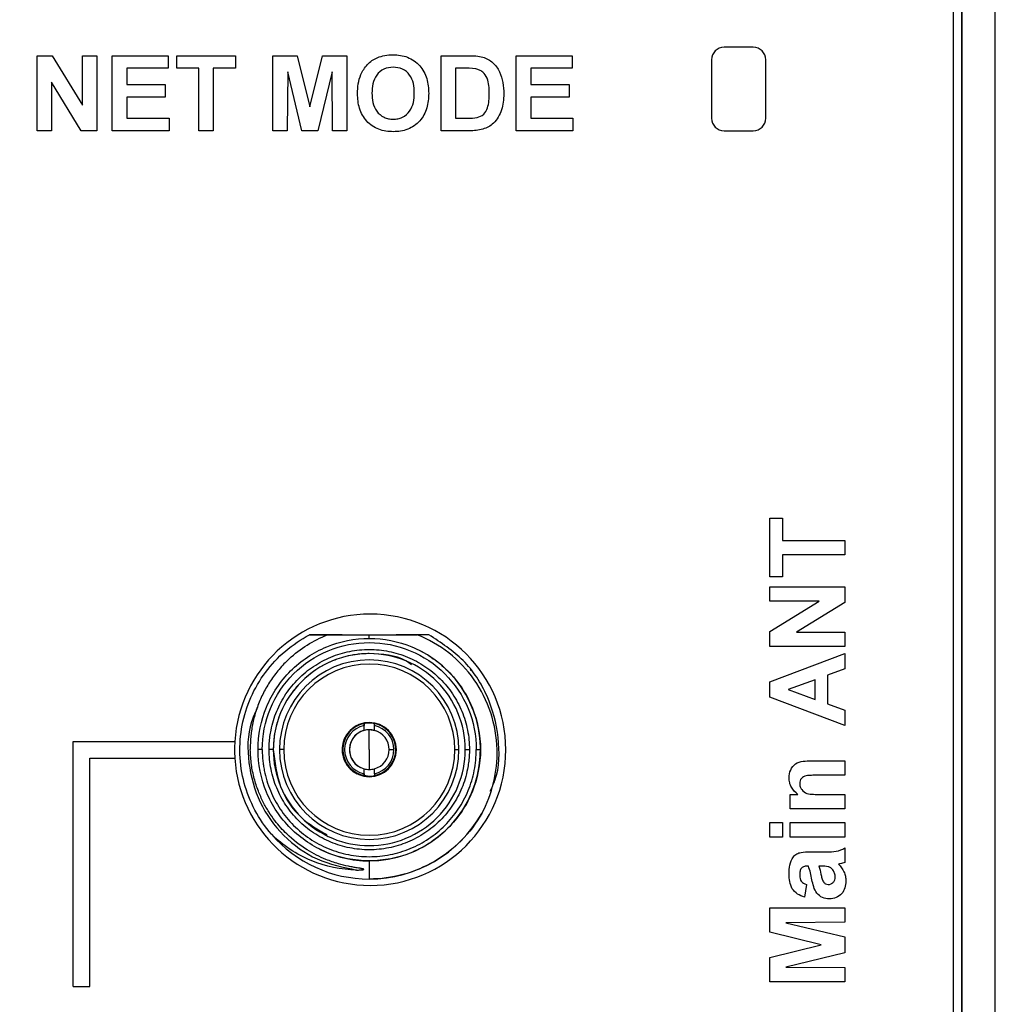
# Model space of a CAD drawing. Header units: millimetres. Extents: x 0 to 420, y 0 to 297.
# Tile 26 of 87: x 153 to 165, y 160 to 172. Entities that reach past the tile are written whole.
import ezdxf

# ---------------------------------------------------------------- set-up
doc = ezdxf.new("R2010")
doc.units = ezdxf.units.MM
doc.linetypes.add('SLD-Solido', pattern=[0])
doc.layers.add('BLOCCO', color=7, linetype='SLD-Solido')
doc.styles.add('SLDTEXTSTYLE12', font='GOTHIC.TTF', dxfattribs={"width": 0.913})
doc.dimstyles.new('SLDDIMSTYLE0', dxfattribs={"dimtxt": 3.5, "dimasz": 3, "dimexe": 0, "dimexo": 0.0625, "dimgap": 0.875, "dimtad": 1, "dimdec": 0, "dimlfac": 2, "dimrnd": 1e-09, "dimzin": 12, "dimdsep": 46, "dimtxsty": 'SLDTEXTSTYLE12', "dimsah": 1, "dimcen": 0.09, "dimadec": 0, "dimazin": 3, "dimtfac": 1, "dimtdec": 0, "dimtofl": 0, "dimtmove": 0, "dimatfit": 3, "dimfxl": 0, "dimfrac": 2, "dimtolj": 1, "dimtzin": 12, "dimarcsym": 0})
doc.dimstyles.new('SLDDIMSTYLE1', dxfattribs={"dimtxt": 3.5, "dimasz": 3, "dimexe": 0, "dimexo": 0.0625, "dimgap": 0.875, "dimtad": 1, "dimdec": 1, "dimlfac": 2, "dimrnd": 1e-09, "dimzin": 12, "dimdsep": 46, "dimtxsty": 'SLDTEXTSTYLE12', "dimsah": 1, "dimcen": 0.09, "dimadec": 0, "dimazin": 3, "dimtfac": 1, "dimtofl": 0, "dimtmove": 0, "dimatfit": 3, "dimfxl": 0, "dimfrac": 2, "dimtolj": 1, "dimtzin": 12, "dimarcsym": 0})

# ---------------------------------------------------------------- blocks, each defined once
blk = doc.blocks.new('_D')
at = {"layer": 'BLOCCO'}
for p, q in [((159.647, 179.128), (138.239, 179.128)), ((139.239, 179.128), (139.239, 124.157)), ((159.647, 124.157), (138.239, 124.157))]:
    blk.add_line(p, q, dxfattribs=at)
for points in [[(139.239, 179.128), (138.739, 176.128), (139.739, 176.128)], [(139.239, 124.157), (139.739, 127.157), (138.739, 127.157)]]:
    blk.add_solid(points, dxfattribs=at)
at = {"layer": 'BLOCCO', "insert": (134.769, 147.763), "char_height": 3.5, "attachment_point": 1, "rotation": 90, "style": 'SLDTEXTSTYLE12'}
blk.add_mtext('110', dxfattribs=at)
blk = doc.blocks.new('_D_1')
at = {"layer": 'BLOCCO'}
for p, q in [((154.963, 183.724), (126.239, 183.724)), ((127.239, 183.724), (127.239, 120.813)), ((157.397, 120.813), (126.239, 120.813))]:
    blk.add_line(p, q, dxfattribs=at)
for points in [[(127.239, 183.724), (126.739, 180.724), (127.739, 180.724)], [(127.239, 120.813), (127.739, 123.813), (126.739, 123.813)]]:
    blk.add_solid(points, dxfattribs=at)
at = {"layer": 'BLOCCO', "insert": (122.769, 146.45), "char_height": 3.5, "attachment_point": 1, "rotation": 90, "style": 'SLDTEXTSTYLE12'}
blk.add_mtext('125.8', dxfattribs=at)
blk = doc.blocks.new('_D_2')
at = {"layer": 'BLOCCO'}
for p, q in [((159.647, 179.128), (132.239, 179.128)), ((133.239, 179.128), (133.239, 120.813)), ((157.397, 120.813), (132.239, 120.813))]:
    blk.add_line(p, q, dxfattribs=at)
for points in [[(133.239, 179.128), (132.739, 176.128), (133.739, 176.128)], [(133.239, 120.813), (133.739, 123.813), (132.739, 123.813)]]:
    blk.add_solid(points, dxfattribs=at)
at = {"layer": 'BLOCCO', "insert": (128.769, 146.091), "char_height": 3.5, "attachment_point": 1, "rotation": 90, "style": 'SLDTEXTSTYLE12'}
blk.add_mtext('117', dxfattribs=at)

msp = doc.modelspace()

# ---------------------------------------------------------------- linework, layer by layer
at = {"color": 7, "linetype": 'SLD-Solido', "lineweight": 25}
for p, q in [((164.3467, 126.6568), (164.3467, 177.2241)), ((164.3477, 126.6558), (164.3477, 177.1033)), ((164.7467, 126.2575), (164.7467, 177.0975)), ((164.2467, 126.6568), (164.2467, 176.0068)), ((161.8467, 171.7568), (161.4967, 171.7568)), ((153.2676, 171.6557), (153.4482, 171.6557)), ((153.2676, 170.7568), (153.2676, 171.6557)), ((153.4482, 171.6557), (153.8093, 171.0648)), ((153.8093, 171.6557), (153.9821, 171.6557)), ((153.8093, 171.0648), (153.8093, 171.6557)), ((153.9821, 171.6557), (153.9821, 170.7568)), ((154.1665, 170.7568), (154.1665, 171.6557)), ((154.1665, 171.6557), (154.8349, 171.6557)), ((154.8349, 171.6557), (154.8349, 171.5059)), ((154.9387, 171.5059), (154.9387, 171.6557)), ((154.9387, 171.6557), (155.6417, 171.6557)), ((155.6417, 171.6557), (155.6417, 171.5059)), ((156.0911, 170.7568), (156.0911, 171.6557)), ((156.0911, 171.6557), (156.3835, 171.6557)), ((156.3835, 171.6557), (156.5348, 171.0426)), ((156.5348, 171.0426), (156.6861, 171.6557)), ((156.6861, 171.6557), (156.9785, 171.6557)), ((156.9785, 171.6557), (156.9785, 170.7568)), ((158.1079, 170.7568), (158.1079, 171.6557)), ((158.1079, 171.6557), (158.4376, 171.6557)), ((159.0068, 171.6557), (159.6752, 171.6557)), ((159.0068, 170.7568), (159.0068, 171.6557)), ((159.6752, 171.6557), (159.6752, 171.5059)), ((154.8349, 171.5059), (154.3394, 171.5059)), ((154.3394, 171.5059), (154.3394, 171.31)), ((155.2037, 171.5059), (154.9387, 171.5059)), ((155.2037, 170.7568), (155.2037, 171.5059)), ((155.6417, 171.5059), (155.3766, 171.5059)), ((155.3766, 171.5059), (155.3766, 170.7568)), ((158.3663, 171.5059), (158.2808, 171.5059)), ((158.2808, 171.5059), (158.2808, 170.9067)), ((159.1797, 171.5059), (159.1797, 171.31)), ((159.6752, 171.5059), (159.1797, 171.5059)), ((161.3467, 171.6068), (161.3467, 170.9068)), ((161.9967, 170.9068), (161.9967, 171.6068)), ((156.2697, 171.4645), (156.264, 170.7568)), ((156.4385, 170.7568), (156.2697, 171.4645)), ((156.7999, 171.4645), (156.6311, 170.7568)), ((156.8056, 170.7568), (156.7999, 171.4645)), ((153.7959, 170.7568), (153.4405, 171.3385)), ((153.4405, 171.3385), (153.4405, 170.7568)), ((154.3394, 171.31), (154.8004, 171.31)), ((154.8004, 171.31), (154.8004, 171.1602)), ((159.1797, 171.31), (159.6407, 171.31)), ((159.6407, 171.31), (159.6407, 171.1602)), ((154.8004, 171.1602), (154.3394, 171.1602)), ((154.3394, 171.1602), (154.3394, 170.9067)), ((159.1797, 171.1602), (159.1797, 170.9067)), ((159.6407, 171.1602), (159.1797, 171.1602)), ((154.3394, 170.9067), (154.8465, 170.9067)), ((154.8465, 170.9067), (154.8465, 170.7568)), ((158.2808, 170.9067), (158.423, 170.9067)), ((159.1797, 170.9067), (159.6868, 170.9067)), ((159.6868, 170.9067), (159.6868, 170.7568)), ((153.4405, 170.7568), (153.2676, 170.7568)), ((153.9821, 170.7568), (153.7959, 170.7568)), ((154.8465, 170.7568), (154.1665, 170.7568)), ((155.3766, 170.7568), (155.2037, 170.7568)), ((156.264, 170.7568), (156.0911, 170.7568)), ((156.6311, 170.7568), (156.4385, 170.7568)), ((156.9785, 170.7568), (156.8056, 170.7568)), ((158.4473, 170.7568), (158.1079, 170.7568)), ((159.6868, 170.7568), (159.0068, 170.7568)), ((161.4967, 170.7568), (161.8467, 170.7568)), ((162.0455, 165.4121), (162.0455, 166.1151)), ((162.0455, 166.1151), (162.1953, 166.1151)), ((162.1953, 166.1151), (162.1953, 165.85)), ((162.1953, 165.85), (162.9444, 165.85)), ((162.9444, 165.85), (162.9444, 165.6771)), ((162.1953, 165.6771), (162.1953, 165.4121)), ((162.9444, 165.6771), (162.1953, 165.6771)), ((162.1953, 165.4121), (162.0455, 165.4121)), ((162.0455, 165.1207), (162.0455, 165.2936)), ((162.0455, 165.2936), (162.9444, 165.2936)), ((162.9444, 165.2936), (162.9444, 165.1074)), ((162.0455, 164.7597), (162.6365, 165.1207)), ((162.6365, 165.1207), (162.0455, 165.1207)), ((162.9444, 165.1074), (162.3628, 164.752)), ((157.2457, 164.676), (157.2457, 164.7185)), ((157.9611, 164.7185), (157.9611, 164.7185)), ((157.9611, 164.7185), (157.9611, 164.7185)), ((157.9611, 164.7185), (157.9611, 164.7185)), ((157.9611, 164.7185), (157.9611, 164.7185)), ((157.9611, 164.7185), (157.9611, 164.7185)), ((157.9611, 164.7185), (157.9611, 164.7185)), ((157.9611, 164.7185), (157.9611, 164.7185)), ((157.9611, 164.7185), (157.9611, 164.7185)), ((157.9611, 164.7185), (157.9611, 164.7185)), ((157.9611, 164.7185), (157.9611, 164.7185)), ((157.9611, 164.7185), (157.9611, 164.7185)), ((157.9611, 164.7185), (157.9611, 164.7185)), ((157.9611, 164.7185), (157.9611, 164.7185)), ((157.9611, 164.7185), (157.9611, 164.7185)), ((162.0455, 164.5791), (162.0455, 164.7597)), ((162.3628, 164.752), (162.9444, 164.752)), ((162.9444, 164.752), (162.9444, 164.5791)), ((157.8416, 164.5353), (157.8416, 164.5353)), ((162.9444, 164.5791), (162.0455, 164.5791)), ((157.2457, 164.4935), (157.2457, 164.4935)), ((162.0455, 164.1538), (162.9444, 164.4952)), ((162.9444, 164.4952), (162.9444, 164.3119)), ((158.4661, 164.299), (158.4556, 164.2909)), ((162.9444, 164.3119), (162.737, 164.2361)), ((162.5872, 164.1811), (162.2645, 164.063)), ((162.5872, 163.9453), (162.5872, 164.1811)), ((162.737, 164.2361), (162.737, 163.8911)), ((162.0455, 163.9706), (162.0455, 164.1538)), ((162.2645, 164.063), (162.5872, 163.9453)), ((162.9444, 163.6308), (162.0455, 163.9706)), ((162.737, 163.8911), (162.9444, 163.8152)), ((162.9444, 163.8152), (162.9444, 163.6308)), ((157.1832, 163.6547), (157.1832, 163.632)), ((157.1832, 163.6547), (157.1832, 163.6547)), ((157.1832, 163.5726), (157.1832, 163.6547)), ((157.2457, 163.6685), (157.2457, 163.6685)), ((157.2457, 163.661), (157.2457, 163.6685)), ((157.3082, 163.632), (157.3082, 163.6547)), ((157.3877, 163.6274), (157.3877, 163.6274)), ((157.1832, 163.5726), (157.1832, 163.5726)), ((157.2457, 163.581), (157.2457, 163.581)), ((157.2457, 163.3435), (157.2457, 163.581)), ((157.3082, 163.5726), (157.3082, 163.5726)), ((153.6967, 163.4418), (155.6348, 163.4418)), ((153.6967, 160.5068), (153.6967, 163.4418)), ((153.8967, 160.5068), (153.8967, 163.2418)), ((153.8967, 163.2418), (155.6348, 163.2418)), ((155.9632, 163.3435), (155.9132, 163.3435)), ((156.0957, 163.3435), (156.0457, 163.3435)), ((156.2207, 163.3435), (156.1707, 163.3435)), ((157.2457, 163.3435), (157.2457, 163.106)), ((157.4832, 163.3435), (157.5409, 163.3435)), ((158.2707, 163.3435), (158.3207, 163.3435)), ((158.3957, 163.3435), (158.4457, 163.3435)), ((158.5282, 163.3435), (158.5782, 163.3435)), ((162.5382, 163.2095), (162.9444, 163.2095)), ((162.9444, 163.2095), (162.9444, 163.0366)), ((157.1037, 163.0595), (157.1037, 163.0595)), ((157.1832, 163.0322), (157.1832, 163.1143)), ((157.1832, 163.1143), (157.1832, 163.1143)), ((157.1832, 163.0549), (157.1832, 163.0322)), ((157.1832, 163.0322), (157.1832, 163.0322)), ((157.2457, 163.026), (157.2457, 163.026)), ((157.2457, 163.026), (157.2457, 163.0185)), ((157.3082, 163.0549), (157.3082, 163.0322)), ((157.3082, 163.0322), (157.3082, 163.0322)), ((162.9444, 163.0366), (162.6073, 163.0366)), ((162.2875, 162.6333), (162.2875, 162.8062)), ((162.2875, 162.8062), (162.3823, 162.8062)), ((162.6453, 162.8062), (162.9444, 162.8062)), ((162.9444, 162.8062), (162.9444, 162.6333)), ((162.9444, 162.6333), (162.2875, 162.6333)), ((162.0455, 162.2958), (162.0455, 162.4687)), ((162.0455, 162.4687), (162.1953, 162.4687)), ((162.1953, 162.4687), (162.1953, 162.2958)), ((162.2875, 162.4687), (162.9444, 162.4687)), ((162.2875, 162.2958), (162.2875, 162.4687)), ((162.9444, 162.4687), (162.9444, 162.2958)), ((162.1953, 162.2958), (162.0455, 162.2958)), ((162.9444, 162.2958), (162.2875, 162.2958)), ((156.6498, 162.1516), (156.6498, 162.1516)), ((162.5277, 162.1198), (162.7296, 162.1198)), ((162.9444, 162.1659), (162.9444, 161.993)), ((157.2457, 162.011), (157.2457, 162.011)), ((157.2457, 162.011), (157.2457, 161.7935)), ((162.5065, 161.9469), (162.4901, 161.9469)), ((162.6659, 161.9469), (162.6333, 161.9469)), ((162.4835, 161.7279), (162.4604, 161.5781)), ((162.0455, 161.4481), (162.9444, 161.4481)), ((162.0455, 161.1557), (162.0455, 161.4481)), ((162.9444, 161.4481), (162.9444, 161.2752)), ((162.9444, 161.2752), (162.2368, 161.2695)), ((162.2368, 161.2695), (162.9444, 161.1008)), ((162.6587, 161.0044), (162.0455, 161.1557)), ((162.0455, 160.8532), (162.6587, 161.0044)), ((162.9444, 161.1008), (162.9444, 160.9081)), ((162.9444, 160.9081), (162.2368, 160.7393)), ((162.0455, 160.5607), (162.0455, 160.8532)), ((162.2368, 160.7393), (162.9444, 160.7336)), ((162.9444, 160.7336), (162.9444, 160.5607)), ((162.9444, 160.5607), (162.0455, 160.5607)), ((153.6967, 160.5068), (153.8967, 160.5068))]:
    msp.add_line(p, q, dxfattribs=at)
at = {"color": 7, "linetype": 'SLD-Solido', "lineweight": 25, "flags": 128}
for points in [[(157.391, 163.6341), (157.3701, 163.6437), (157.2457, 163.6685)], [(157.3519, 163.5559), (157.3366, 163.5629), (157.2457, 163.581)], [(157.1037, 163.0595), (157.1242, 163.0501), (157.2457, 163.026)]]:
    msp.add_lwpolyline(points, dxfattribs=at)
at = {"color": 7, "linetype": 'SLD-Solido', "lineweight": 25}
for centre, radius, start, end in [((161.4967, 171.6068), 0.15, 90, 180), ((161.8467, 171.6068), 0.15, 0, 90), ((161.4967, 170.9068), 0.15, 180, 270), ((161.8467, 170.9068), 0.15, 270, 0), ((157.2567, 163.3418), 1.625, 90, 176.47188), ((157.2567, 163.3418), 1.625, 270, 90), ((157.2457, 163.3435), 1.3325, 270, 63.43494), ((157.2457, 163.3435), 1.075, 0, 180), ((157.2457, 163.3435), 1.025, 0, 180), ((157.2457, 163.3435), 0.325, 90, 270), ((157.2457, 163.3435), 0.325, 90, 243.43494), ((157.2457, 163.3435), 0.3175, 101.35284, 258.64716), ((157.2457, 163.3435), 0.2952, 102.22223, 257.77777), ((157.2457, 163.3435), 0.3175, 90, 101.35284), ((157.2457, 163.3435), 0.325, 270, 90), ((157.2457, 163.3435), 0.3175, 78.64716, 90), ((157.2457, 163.3435), 0.3175, 270, 63.43494), ((157.2457, 163.3435), 0.3175, 281.35284, 78.64716), ((157.2457, 163.3435), 0.2952, 0, 77.77777), ((157.2457, 163.3435), 0.2375, 90, 243.43494), ((157.2457, 163.3435), 0.2375, 105.25753, 254.74248), ((157.2457, 163.3435), 0.2375, 90, 105.25753), ((157.2457, 163.3435), 0.2375, 74.74248, 90), ((157.2457, 163.3435), 0.2375, 0, 74.74248), ((157.2567, 163.3418), 1.625, 176.47188, 183.52812), ((157.2567, 163.3418), 1.625, 183.52812, 270), ((157.2457, 163.3435), 1.075, 180, 0), ((157.2457, 163.3435), 1.025, 180, 0), ((157.2457, 163.3435), 0.2952, 282.22223, 0), ((157.2457, 163.3435), 0.2375, 285.25753, 0), ((157.2457, 163.3435), 0.2375, 254.74248, 270), ((157.2457, 163.3435), 0.3175, 258.64716, 270), ((157.2457, 163.3435), 0.2375, 270, 285.25753), ((157.2457, 163.3435), 0.3175, 270, 281.35284), ((157.2457, 163.3435), 1.55, 270, 330.43177), ((157.2457, 163.3435), 1.55, 220.82858, 270), ((157.2457, 163.3435), 1.3325, 243.43494, 270)]:
    msp.add_arc(centre, radius, start, end, dxfattribs=at)
for points, knots in [([(157.1454, 171.4294), (157.1556, 171.4511), (157.1665, 171.4726), (157.1932, 171.5125), (157.2083, 171.5313), (157.2411, 171.5663), (157.259, 171.5824), (157.2979, 171.6106), (157.3191, 171.622), (157.341, 171.632)], [0, 0, 0, 0, 0.25, 0.25, 0.5, 0.5, 0.75, 0.75, 1, 1, 1, 1]), ([(157.341, 171.632), (157.3709, 171.6443), (157.402, 171.6537), (157.4657, 171.6648), (157.4981, 171.6669), (157.5304, 171.6673)], [0, 0, 0, 0, 0.5, 0.5, 1, 1, 1, 1]), ([(157.5304, 171.6673), (157.5601, 171.6665), (157.5898, 171.6652), (157.6484, 171.6555), (157.6772, 171.6477), (157.7601, 171.6151), (157.8101, 171.5802), (157.8894, 171.4918), (157.9177, 171.4379), (157.9517, 171.3241), (157.9571, 171.2644), (157.9581, 171.205)], [0, 0, 0, 0, 0.125, 0.125, 0.25, 0.25, 0.5, 0.5, 0.75, 0.75, 1, 1, 1, 1]), ([(158.6078, 171.6386), (158.6294, 171.6316), (158.6506, 171.6233), (158.6903, 171.6011), (158.7089, 171.5877), (158.7591, 171.5415), (158.7861, 171.504), (158.8259, 171.4222), (158.8394, 171.3783), (158.8541, 171.2886), (158.8564, 171.2431), (158.857, 171.1977)], [0, 0, 0, 0, 0.125, 0.125, 0.25, 0.25, 0.5, 0.5, 0.75, 0.75, 1, 1, 1, 1]), ([(157.5326, 171.5175), (157.4946, 171.5165), (157.4563, 171.511), (157.3875, 171.4789), (157.3573, 171.454), (157.3121, 171.393), (157.2979, 171.3569), (157.2813, 171.2828), (157.2787, 171.2448), (157.2781, 171.2068)], [0, 0, 0, 0, 0.25, 0.25, 0.5, 0.5, 0.75, 0.75, 1, 1, 1, 1]), ([(157.7852, 171.2094), (157.7846, 171.247), (157.7822, 171.2849), (157.7658, 171.3584), (157.7519, 171.3944), (157.707, 171.455), (157.6769, 171.4797), (157.6083, 171.511), (157.5703, 171.5165), (157.5326, 171.5175)], [0, 0, 0, 0, 0.25, 0.25, 0.5, 0.5, 0.75, 0.75, 1, 1, 1, 1]), ([(158.6841, 171.2059), (158.6838, 171.2364), (158.683, 171.267), (158.6758, 171.3275), (158.6697, 171.3577), (158.6457, 171.4139), (158.6287, 171.4403), (158.5932, 171.4692), (158.5801, 171.4773), (158.5522, 171.4898), (158.5374, 171.4937), (158.5226, 171.4973)], [0, 0, 0, 0, 0.25, 0.25, 0.5, 0.5, 0.75, 0.75, 0.875, 0.875, 1, 1, 1, 1]), ([(157.1053, 171.2009), (157.1055, 171.2398), (157.1075, 171.2788), (157.1202, 171.3557), (157.1307, 171.3933), (157.1454, 171.4294)], [0, 0, 0, 0, 0.5, 0.5, 1, 1, 1, 1]), ([(157.5329, 170.7453), (157.5035, 170.7461), (157.474, 170.7473), (157.4158, 170.7567), (157.3871, 170.7642), (157.3045, 170.7956), (157.2546, 170.8299), (157.175, 170.9168), (157.1466, 170.9701), (157.1117, 171.0827), (157.1064, 171.142), (157.1053, 171.2009)], [0, 0, 0, 0, 0.125, 0.125, 0.25, 0.25, 0.5, 0.5, 0.75, 0.75, 1, 1, 1, 1]), ([(157.2781, 171.2068), (157.2787, 171.169), (157.2812, 171.131), (157.2989, 171.0574), (157.3134, 171.0214), (157.3588, 170.9609), (157.3883, 170.9354), (157.4396, 170.9109), (157.4576, 170.9047), (157.4947, 170.8967), (157.5136, 170.8957), (157.5326, 170.8951)], [0, 0, 0, 0, 0.25, 0.25, 0.5, 0.5, 0.75, 0.75, 0.875, 0.875, 1, 1, 1, 1]), ([(157.5326, 170.8951), (157.5516, 170.8957), (157.5706, 170.8968), (157.6078, 170.9047), (157.6259, 170.9108), (157.6771, 170.9359), (157.7069, 170.9613), (157.7513, 171.023), (157.7653, 171.0592), (157.7825, 171.1332), (157.7847, 171.1714), (157.7852, 171.2094)], [0, 0, 0, 0, 0.125, 0.125, 0.25, 0.25, 0.5, 0.5, 0.75, 0.75, 1, 1, 1, 1]), ([(157.9581, 171.205), (157.957, 171.146), (157.9519, 171.0866), (157.9175, 170.9736), (157.8898, 170.9199), (157.8109, 170.832), (157.7614, 170.797), (157.6789, 170.7648), (157.6503, 170.7571), (157.592, 170.7474), (157.5624, 170.7461), (157.5329, 170.7453)], [0, 0, 0, 0, 0.25, 0.25, 0.5, 0.5, 0.75, 0.75, 0.875, 0.875, 1, 1, 1, 1]), ([(158.5381, 170.9153), (158.5667, 170.9229), (158.595, 170.9345), (158.6387, 170.9747), (158.652, 171.0024), (158.6809, 171.0865), (158.6836, 171.1467), (158.6841, 171.2059)], [0, 0, 0, 0, 0.25, 0.25, 0.5, 0.5, 1, 1, 1, 1]), ([(158.857, 171.1977), (158.8563, 171.1653), (158.8552, 171.133), (158.8468, 171.0688), (158.839, 171.0374), (158.8296, 171.0064)], [0, 0, 0, 0, 0.5, 0.5, 1, 1, 1, 1]), ([(158.8296, 171.0064), (158.8192, 170.977), (158.8069, 170.9482), (158.7753, 170.8944), (158.7557, 170.8699), (158.7338, 170.8476)], [0, 0, 0, 0, 0.5, 0.5, 1, 1, 1, 1]), ([(158.7338, 170.8476), (158.7155, 170.8313), (158.6961, 170.8162), (158.6531, 170.7927), (158.6301, 170.7841), (158.607, 170.7759)], [0, 0, 0, 0, 0.5, 0.5, 1, 1, 1, 1]), ([(156.0728, 162.3301), (155.9205, 162.5064), (155.8087, 162.7174), (155.6882, 163.1675), (155.6795, 163.4062), (155.7672, 163.8638), (155.8634, 164.0824), (156.1417, 164.4561), (156.3236, 164.6109), (156.5302, 164.7185)], [0, 0, 0, 0, 0.25, 0.25, 0.5, 0.5, 0.75, 0.75, 1, 1, 1, 1]), ([(155.9132, 163.3435), (155.9132, 163.5179), (155.9479, 163.6922), (156.0814, 164.0145), (156.1801, 164.1623), (156.4268, 164.409), (156.5746, 164.5078), (156.8969, 164.6413), (157.0713, 164.676), (157.2457, 164.676)], [0, 0, 0, 0, 0.25, 0.25, 0.5, 0.5, 0.75, 0.75, 1, 1, 1, 1]), ([(156.7854, 164.7183), (156.7432, 164.7183), (156.6576, 164.7184), (156.573, 164.7184), (156.5302, 164.7185)], [0, 0, 0, 0, 0.4936377, 1, 1, 1, 1]), ([(156.5302, 164.7185), (156.5735, 164.7185), (156.658, 164.7185), (156.7436, 164.7185), (156.7854, 164.7185)], [0, 0, 0, 0, 0.5112834, 1, 1, 1, 1]), ([(156.7854, 164.7184), (156.7431, 164.7184), (156.6576, 164.7184), (156.573, 164.7184), (156.5302, 164.7185)], [0, 0, 0, 0, 0.4936286, 1, 1, 1, 1]), ([(156.7854, 164.7184), (156.7641, 164.7184), (156.7213, 164.7184), (156.6565, 164.7185), (156.5926, 164.7182), (156.5504, 164.7184), (156.5302, 164.7184)], [0, 0, 0, 0, 0.24864, 0.5000873, 0.7606057, 1, 1, 1, 1]), ([(156.7854, 164.7184), (156.7641, 164.7184), (156.7213, 164.7184), (156.6565, 164.7185), (156.5927, 164.7182), (156.5505, 164.7184), (156.5302, 164.7184)], [0, 0, 0, 0, 0.2487549, 0.5000879, 0.7605654, 1, 1, 1, 1]), ([(156.7854, 164.7184), (156.7431, 164.7184), (156.6576, 164.7184), (156.573, 164.7184), (156.5302, 164.7185)], [0, 0, 0, 0, 0.4936341, 1, 1, 1, 1]), ([(156.6324, 164.7185), (156.6299, 164.7183), (156.6209, 164.7177), (156.6014, 164.7185), (156.5698, 164.7184), (156.5448, 164.7184), (156.5302, 164.7184)], [0, 0, 0, 0, 0.0728093, 0.2628333, 0.5717957, 1, 1, 1, 1]), ([(156.7854, 164.7184), (156.7641, 164.7184), (156.7213, 164.7184), (156.6565, 164.7185), (156.5927, 164.7182), (156.5505, 164.7183), (156.5302, 164.7184)], [0, 0, 0, 0, 0.248525, 0.5000283, 0.7605363, 1, 1, 1, 1]), ([(156.7854, 164.7184), (156.7431, 164.7184), (156.6576, 164.7184), (156.573, 164.7184), (156.5302, 164.7184)], [0, 0, 0, 0, 0.4937248, 1, 1, 1, 1]), ([(156.7854, 164.7184), (156.7641, 164.7184), (156.7213, 164.7184), (156.6574, 164.7184), (156.6042, 164.7184), (156.5672, 164.7184), (156.5487, 164.7184), (156.5395, 164.7184), (156.5345, 164.7184), (156.532, 164.7185), (156.5307, 164.7184), (156.5304, 164.7184), (156.5303, 164.7184), (156.5303, 164.7184)], [0, 0, 0, 0, 0.2485406, 0.5000265, 0.7500339, 0.8750378, 0.9375387, 0.9687886, 0.9844135, 0.9960453, 0.998995, 0.9997547, 1, 1, 1, 1]), ([(156.7854, 164.7185), (156.7641, 164.7185), (156.7213, 164.7185), (156.6574, 164.7184), (156.6042, 164.7184), (156.5672, 164.7184), (156.5487, 164.7184), (156.5395, 164.7184), (156.5345, 164.7184), (156.532, 164.7185), (156.5307, 164.7184), (156.5304, 164.7184), (156.5303, 164.7184), (156.5303, 164.7184)], [0, 0, 0, 0, 0.2486123, 0.5000687, 0.750057, 0.8750491, 0.9375445, 0.9687919, 0.9844156, 0.9960453, 0.998995, 0.999755, 1, 1, 1, 1]), ([(156.7854, 164.7185), (156.7641, 164.7184), (156.7213, 164.7184), (156.6574, 164.7184), (156.6042, 164.7184), (156.5672, 164.7184), (156.5487, 164.7184), (156.5395, 164.7184), (156.5342, 164.7184), (156.5316, 164.7184), (156.5303, 164.7184)], [0, 0, 0, 0, 0.2485619, 0.5000468, 0.7500509, 0.8750541, 0.9375554, 0.9688059, 0.984431, 1, 1, 1, 1]), ([(156.7854, 164.7184), (156.7641, 164.7184), (156.7213, 164.7184), (156.6574, 164.7184), (156.6042, 164.7184), (156.5672, 164.7184), (156.5487, 164.7184), (156.5395, 164.7184), (156.5345, 164.7184), (156.532, 164.7185), (156.5307, 164.7184), (156.5304, 164.7184), (156.5303, 164.7184), (156.5303, 164.7184)], [0, 0, 0, 0, 0.2485395, 0.5000262, 0.7500338, 0.8750376, 0.9375384, 0.9687882, 0.984413, 0.9960455, 0.9989951, 0.9997546, 1, 1, 1, 1]), ([(156.7854, 164.7184), (156.7641, 164.7184), (156.7213, 164.7184), (156.6574, 164.7183), (156.6042, 164.7183), (156.5672, 164.7183), (156.5487, 164.7183), (156.5382, 164.7184), (156.533, 164.7183), (156.5303, 164.7183)], [0, 0, 0, 0, 0.2486087, 0.5000318, 0.7500938, 0.8751445, 0.9376745, 0.9689405, 1, 1, 1, 1]), ([(156.7074, 164.7185), (156.701, 164.7185), (156.6862, 164.7185), (156.6602, 164.7185), (156.641, 164.7185), (156.6326, 164.7185)], [0, 0, 0, 0, 0.2980802, 0.6917849, 1, 1, 1, 1]), ([(156.7451, 164.7185), (156.7735, 164.7185), (156.8297, 164.7185), (156.9146, 164.7185), (156.9986, 164.7185), (157.0817, 164.7185), (157.164, 164.7185), (157.2186, 164.7185), (157.2457, 164.7185)], [0, 0, 0, 0, 0.1757727, 0.3472601, 0.5149209, 0.6792458, 0.8407559, 1, 1, 1, 1]), ([(156.9215, 164.7184), (156.9201, 164.7184), (156.9168, 164.7184), (156.9069, 164.7184), (156.8945, 164.7184), (156.8791, 164.7184), (156.8577, 164.7185), (156.8262, 164.7184), (156.8003, 164.7184), (156.7854, 164.7184)], [0, 0, 0, 0, 0.0626579, 0.1432272, 0.2460989, 0.350967, 0.4772306, 0.6995026, 1, 1, 1, 1]), ([(156.9221, 164.7185), (156.9221, 164.7185), (156.922, 164.7185), (156.9181, 164.7185), (156.8998, 164.7185), (156.858, 164.7185), (156.8164, 164.7185), (156.7903, 164.7185), (156.7854, 164.7185)], [0, 0, 0, 0, 0.0260189, 0.0664628, 0.1675041, 0.4935813, 0.9053071, 1, 1, 1, 1]), ([(156.8898, 164.7185), (156.8962, 164.7185), (156.9077, 164.7185), (156.9183, 164.7185), (156.9222, 164.7185), (156.9229, 164.7185), (156.9208, 164.7185), (156.9134, 164.7185), (156.8935, 164.7185), (156.8501, 164.7185), (156.8108, 164.7185), (156.7854, 164.7185)], [0, 0, 0, 0, 0.0991737, 0.1760556, 0.2072367, 0.2366854, 0.2677659, 0.3059232, 0.4127435, 0.618964, 1, 1, 1, 1]), ([(157.2457, 164.7185), (157.2698, 164.7185), (157.3183, 164.7185), (157.3912, 164.7185), (157.4646, 164.7185), (157.5603, 164.7185), (157.6797, 164.7185), (157.7718, 164.7185), (157.8191, 164.7185)], [0, 0, 0, 0, 0.1230761, 0.2472988, 0.3730021, 0.5005086, 0.743339, 1, 1, 1, 1]), ([(157.2457, 164.676), (157.4201, 164.676), (157.5945, 164.6413), (157.9168, 164.5078), (158.0646, 164.409), (158.3112, 164.1623), (158.41, 164.0145), (158.5435, 163.6922), (158.5782, 163.5179), (158.5782, 163.3435)], [0, 0, 0, 0, 0.25, 0.25, 0.5, 0.5, 0.75, 0.75, 1, 1, 1, 1]), ([(157.7059, 164.7185), (157.6804, 164.7185), (157.6409, 164.7185), (157.5975, 164.7185), (157.5778, 164.7185), (157.571, 164.7185), (157.5689, 164.7185), (157.5692, 164.7185), (157.5693, 164.7185)], [0, 0, 0, 0, 0.4945657, 0.7666364, 0.9005166, 0.9490607, 0.9888484, 1, 1, 1, 1]), ([(157.706, 164.7185), (157.6806, 164.7185), (157.6388, 164.7185), (157.5942, 164.7185), (157.5752, 164.7185), (157.5705, 164.7185), (157.5689, 164.7185), (157.5692, 164.7185), (157.5693, 164.7185)], [0, 0, 0, 0, 0.4938813, 0.8114367, 0.9134109, 0.9533983, 0.9887106, 1, 1, 1, 1]), ([(157.706, 164.7185), (157.6805, 164.7185), (157.641, 164.7185), (157.5975, 164.7185), (157.5778, 164.7185), (157.571, 164.7185), (157.5689, 164.7185), (157.5692, 164.7185), (157.5693, 164.7185)], [0, 0, 0, 0, 0.494235, 0.7661401, 0.8999029, 0.9484397, 0.9882546, 1, 1, 1, 1]), ([(157.706, 164.7185), (157.6805, 164.7185), (157.6409, 164.7185), (157.5975, 164.7185), (157.5778, 164.7185), (157.571, 164.7185), (157.5689, 164.7185), (157.5692, 164.7185), (157.5693, 164.7185)], [0, 0, 0, 0, 0.4942867, 0.7661979, 0.8999889, 0.948498, 0.9882553, 1, 1, 1, 1]), ([(157.961, 164.7183), (157.9584, 164.7183), (157.9532, 164.7184), (157.9426, 164.7183), (157.9242, 164.7183), (157.8872, 164.7183), (157.813, 164.7183), (157.7487, 164.7184), (157.7059, 164.7184)], [0, 0, 0, 0, 0.0310564, 0.0623196, 0.1248447, 0.2498886, 0.4999497, 1, 1, 1, 1]), ([(157.9611, 164.7184), (157.9611, 164.7184), (157.961, 164.7185), (157.9607, 164.7184), (157.9594, 164.7185), (157.9568, 164.7184), (157.9519, 164.7185), (157.9427, 164.7184), (157.9242, 164.7185), (157.8873, 164.7185), (157.8131, 164.7184), (157.7488, 164.7184), (157.706, 164.7184)], [0, 0, 0, 0, 0.0002528, 0.0010081, 0.0039474, 0.0155888, 0.0312078, 0.0624468, 0.1249283, 0.2499036, 0.4998931, 1, 1, 1, 1]), ([(157.9611, 164.7184), (157.9598, 164.7184), (157.9572, 164.7184), (157.9519, 164.7184), (157.9427, 164.7184), (157.9242, 164.7184), (157.8872, 164.7184), (157.813, 164.7184), (157.7488, 164.7184), (157.706, 164.7185)], [0, 0, 0, 0, 0.0155689, 0.0311939, 0.062444, 0.1249445, 0.249946, 0.4999495, 1, 1, 1, 1]), ([(157.9611, 164.7185), (157.9183, 164.7184), (157.8339, 164.7184), (157.7482, 164.7184), (157.706, 164.7184)], [0, 0, 0, 0, 0.5066951, 1, 1, 1, 1]), ([(157.9611, 164.7184), (157.9598, 164.7184), (157.9572, 164.7184), (157.9519, 164.7184), (157.9427, 164.7184), (157.9242, 164.7184), (157.8872, 164.7184), (157.813, 164.7185), (157.7488, 164.7185), (157.706, 164.7185)], [0, 0, 0, 0, 0.015581, 0.031204, 0.0624507, 0.1249437, 0.2499342, 0.4999276, 1, 1, 1, 1]), ([(157.9611, 164.7185), (157.9183, 164.7184), (157.8339, 164.7184), (157.7482, 164.7184), (157.706, 164.7184)], [0, 0, 0, 0, 0.5067128, 1, 1, 1, 1]), ([(157.9611, 164.7184), (157.9598, 164.7184), (157.9572, 164.7184), (157.9519, 164.7184), (157.9427, 164.7184), (157.9242, 164.7184), (157.8872, 164.7184), (157.813, 164.7184), (157.7488, 164.7184), (157.706, 164.7185)], [0, 0, 0, 0, 0.0155691, 0.0311948, 0.0624463, 0.1249499, 0.2499579, 0.499972, 1, 1, 1, 1]), ([(157.9611, 164.7184), (157.9611, 164.7184), (157.9611, 164.7185), (157.961, 164.7184), (157.9607, 164.7185), (157.9594, 164.7184), (157.9568, 164.7185), (157.9519, 164.7184), (157.9427, 164.7185), (157.9242, 164.7184), (157.8873, 164.7185), (157.813, 164.7184), (157.7488, 164.7184), (157.706, 164.7184)], [0, 0, 0, 0, 0.0000554, 0.0002458, 0.0009871, 0.0039185, 0.0156054, 0.0312259, 0.0624676, 0.1249537, 0.2499349, 0.4999253, 1, 1, 1, 1]), ([(157.9611, 164.7184), (157.9611, 164.7184), (157.961, 164.7184), (157.9607, 164.7184), (157.9594, 164.7185), (157.9569, 164.7184), (157.9519, 164.7184), (157.9427, 164.7184), (157.9242, 164.7184), (157.8872, 164.7184), (157.813, 164.7184), (157.7488, 164.7184), (157.706, 164.7184)], [0, 0, 0, 0, 0.0002416, 0.0009852, 0.0039178, 0.0155999, 0.031223, 0.0624702, 0.1249661, 0.249965, 0.4999766, 1, 1, 1, 1]), ([(157.9611, 164.7184), (157.9606, 164.7184), (157.9593, 164.7184), (157.9567, 164.7184), (157.9519, 164.7184), (157.9427, 164.7184), (157.9242, 164.7184), (157.8872, 164.7184), (157.813, 164.7184), (157.7488, 164.7185), (157.706, 164.7185)], [0, 0, 0, 0, 0.0059081, 0.01557, 0.0311949, 0.0624448, 0.1249448, 0.2499454, 0.4999478, 1, 1, 1, 1]), ([(157.9611, 164.7185), (157.9183, 164.7184), (157.8339, 164.7184), (157.7482, 164.7184), (157.706, 164.7184)], [0, 0, 0, 0, 0.5067066, 1, 1, 1, 1]), ([(157.9611, 164.7184), (157.9598, 164.7184), (157.9572, 164.7184), (157.9519, 164.7184), (157.9427, 164.7184), (157.9242, 164.7184), (157.8872, 164.7184), (157.813, 164.7184), (157.7488, 164.7184), (157.706, 164.7184)], [0, 0, 0, 0, 0.0155814, 0.0312064, 0.0624562, 0.1249587, 0.2499657, 0.4999824, 1, 1, 1, 1]), ([(157.9611, 164.7184), (157.9183, 164.7184), (157.8339, 164.7184), (157.7482, 164.7184), (157.706, 164.7184)], [0, 0, 0, 0, 0.5066307, 1, 1, 1, 1]), ([(158.7773, 163.3435), (158.7703, 163.6436), (158.6728, 163.9388), (158.3328, 164.4237), (158.0912, 164.6125), (157.8191, 164.7185)], [0, 0, 0, 0, 0.5, 0.5, 1, 1, 1, 1]), ([(157.9611, 164.7185), (157.9451, 164.7185), (157.9199, 164.7185), (157.895, 164.7185), (157.8863, 164.7185), (157.8838, 164.7185), (157.8844, 164.7185), (157.8845, 164.7185)], [0, 0, 0, 0, 0.4933954, 0.780745, 0.8907605, 0.9877862, 1, 1, 1, 1]), ([(158.6958, 162.8463), (158.7157, 162.8888), (158.8084, 163.0868), (158.8104, 163.4933), (158.6848, 163.9926), (158.395, 164.4363), (158.1058, 164.6244), (157.9611, 164.7185)], [0, 0, 0, 0, 0.0639787, 0.297984, 0.5319893, 0.7659947, 1, 1, 1, 1]), ([(158.6958, 162.8463), (158.7157, 162.8888), (158.8084, 163.0868), (158.8104, 163.4933), (158.6848, 163.9926), (158.395, 164.4363), (158.1058, 164.6244), (157.9611, 164.7185)], [0, 0, 0, 0, 0.0639792, 0.2979844, 0.5319896, 0.7659948, 1, 1, 1, 1]), ([(155.9632, 163.3435), (155.9632, 163.5113), (155.9966, 163.6792), (156.1251, 163.9894), (156.2201, 164.1316), (156.4575, 164.369), (156.5998, 164.4641), (156.91, 164.5926), (157.0778, 164.626), (157.4136, 164.626), (157.5814, 164.5926), (157.8916, 164.4641), (158.0338, 164.369), (158.2713, 164.1316), (158.3663, 163.9894), (158.4948, 163.6792), (158.5282, 163.5113), (158.5282, 163.3435)], [0, 0, 0, 0, 0.125, 0.125, 0.25, 0.25, 0.375, 0.375, 0.5, 0.5, 0.625, 0.625, 0.75, 0.75, 0.875, 0.875, 1, 1, 1, 1]), ([(156.0457, 163.3435), (156.0462, 163.3696), (156.0472, 163.4218), (156.0552, 163.5001), (156.0701, 163.5906), (156.0956, 163.6924), (156.1484, 163.8404), (156.2417, 164.0143), (156.3916, 164.1975), (156.5748, 164.3475), (156.7834, 164.4594), (157.0101, 164.5278), (157.2457, 164.5513), (157.4812, 164.5278), (157.7079, 164.4594), (157.9165, 164.3475), (158.0997, 164.1975), (158.2497, 164.0144), (158.3428, 163.8405), (158.3959, 163.6926), (158.4243, 163.5783), (158.4424, 163.4615), (158.4446, 163.3828), (158.4457, 163.3435)], [0, 0, 0, 0, 0.0208034, 0.0416412, 0.0626031, 0.0938818, 0.1251244, 0.1876014, 0.250084, 0.312561, 0.3750435, 0.4375205, 0.500003, 0.56248, 0.6249625, 0.6874396, 0.7499221, 0.8123818, 0.8748823, 0.9060534, 0.9373512, 0.9686667, 1, 1, 1, 1]), ([(156.2869, 164.4312), (156.2656, 164.4108), (156.2234, 164.3704), (156.1652, 164.3054), (156.1113, 164.2381), (156.0622, 164.1686), (156.0176, 164.0971), (155.9777, 164.0241), (155.9425, 163.9498), (155.9118, 163.8746), (155.8857, 163.7986), (155.8641, 163.7223), (155.8468, 163.6459), (155.8338, 163.5696), (155.8251, 163.4937), (155.8202, 163.4183), (155.8202, 163.3683), (155.8202, 163.3434)], [0, 0, 0, 0, 0.0723431, 0.1438526, 0.2145339, 0.2843926, 0.3534339, 0.4216632, 0.4890856, 0.5557061, 0.6215297, 0.6865612, 0.7508054, 0.8142669, 0.8769502, 0.9388598, 1, 1, 1, 1]), ([(157.2457, 164.4935), (157.0951, 164.4935), (156.9447, 164.4635), (156.6665, 164.3483), (156.539, 164.2631), (156.3261, 164.0502), (156.2408, 163.9226), (156.1256, 163.6445), (156.0957, 163.494), (156.0957, 163.3435)], [0, 0, 0, 0, 0.25, 0.25, 0.5, 0.5, 0.75, 0.75, 1, 1, 1, 1]), ([(157.2457, 164.4935), (157.2207, 164.493), (157.1706, 164.492), (157.0957, 164.4843), (157.0089, 164.47), (156.9113, 164.4456), (156.7695, 164.395), (156.6028, 164.3056), (156.4272, 164.162), (156.3074, 164.0155), (156.2299, 163.8864), (156.1761, 163.7728), (156.1317, 163.6421), (156.1012, 163.4941), (156.0975, 163.3939), (156.0957, 163.3435)], [0, 0, 0, 0, 0.0415456, 0.0831917, 0.1251181, 0.1876777, 0.250143, 0.3750437, 0.4999559, 0.6248206, 0.6874084, 0.7499207, 0.8334215, 0.9162958, 1, 1, 1, 1]), ([(158.3957, 163.3435), (158.3957, 163.494), (158.3657, 163.6445), (158.2505, 163.9226), (158.1653, 164.0502), (157.9524, 164.2631), (157.8248, 164.3483), (157.5467, 164.4635), (157.3962, 164.4935), (157.2457, 164.4935)], [0, 0, 0, 0, 0.25, 0.25, 0.5, 0.5, 0.75, 0.75, 1, 1, 1, 1]), ([(157.7527, 164.3612), (157.7307, 164.3768), (157.586, 164.4797), (157.4018, 164.4871), (157.2457, 164.4935)], [0, 0, 0, 0, 0.1521473, 1, 1, 1, 1]), ([(155.9109, 163.8562), (155.8826, 163.7965), (155.7841, 163.5886), (155.7823, 163.1807), (155.912, 162.7035), (156.2031, 162.2986), (156.6091, 162.0016), (156.9317, 161.9349), (157.0931, 161.9015)], [0, 0, 0, 0, 0.07461106, 0.25970359, 0.44478699, 0.62984172, 0.81490638, 1, 1, 1, 1]), ([(157.0931, 161.9015), (157.0969, 161.9014), (157.1086, 161.901), (157.1265, 161.9015), (157.1461, 161.9024), (157.161, 161.9038), (157.172, 161.9056), (157.1782, 161.907), (157.1824, 161.9095), (157.1792, 161.9125), (157.1734, 161.9141), (157.1641, 161.9166), (157.151, 161.919), (157.129, 161.9227), (157.0959, 161.928), (157.0496, 161.9359), (156.9746, 161.9506), (156.8647, 161.9779), (156.6962, 162.0361), (156.4809, 162.1449), (156.3046, 162.2828), (156.1829, 162.4093), (156.1107, 162.4965), (156.0397, 162.5985), (155.9727, 162.7163), (155.9129, 162.8504), (155.8643, 163.0008), (155.8293, 163.1668), (155.8233, 163.2833), (155.8202, 163.3434)], [0, 0, 0, 0, 0.0050713, 0.0156495, 0.0239296, 0.0312729, 0.0358738, 0.0388607, 0.0404653, 0.0419064, 0.044623, 0.0489171, 0.0548511, 0.0624446, 0.0786896, 0.0995352, 0.1249805, 0.1804697, 0.2500155, 0.3617243, 0.4997462, 0.544976, 0.5951066, 0.6501508, 0.7101399, 0.7751023, 0.8450512, 0.9199994, 1, 1, 1, 1]), ([(157.2457, 162.011), (157.0713, 162.011), (156.8969, 162.0456), (156.5746, 162.1791), (156.4268, 162.2779), (156.1801, 162.5246), (156.0814, 162.6724), (155.9479, 162.9947), (155.9132, 163.169), (155.9132, 163.3435)], [0, 0, 0, 0, 0.25, 0.25, 0.5, 0.5, 0.75, 0.75, 1, 1, 1, 1]), ([(155.9632, 163.3435), (155.9635, 163.3225), (155.9641, 163.2806), (155.9689, 163.2179), (155.9766, 163.1553), (155.991, 163.0725), (156.0165, 162.9705), (156.073, 162.8124), (156.1726, 162.6265), (156.3329, 162.4307), (156.5287, 162.2704), (156.7517, 162.1508), (156.9939, 162.0777), (157.2457, 162.0526), (157.4974, 162.0777), (157.7397, 162.1508), (157.9627, 162.2704), (158.1584, 162.4307), (158.3187, 162.6264), (158.4183, 162.8123), (158.4749, 162.9703), (158.5053, 163.0925), (158.5246, 163.2174), (158.527, 163.3014), (158.5282, 163.3435)], [0, 0, 0, 0, 0.0156078, 0.0312194, 0.0468727, 0.0626055, 0.093884, 0.1251288, 0.1876057, 0.2500878, 0.3125647, 0.3750467, 0.4375236, 0.5000057, 0.5624826, 0.6249647, 0.6874416, 0.7499237, 0.8123844, 0.8748833, 0.9060611, 0.9373574, 0.9686704, 1, 1, 1, 1]), ([(158.4457, 163.3435), (158.4452, 163.3173), (158.4442, 163.2651), (158.4361, 163.1868), (158.4212, 163.0963), (158.3958, 162.9945), (158.343, 162.8465), (158.2497, 162.6726), (158.0998, 162.4894), (157.9165, 162.3395), (157.7079, 162.2276), (157.4813, 162.1592), (157.2457, 162.1356), (157.0101, 162.1592), (156.7835, 162.2275), (156.5748, 162.3395), (156.3916, 162.4894), (156.2417, 162.6725), (156.1485, 162.8465), (156.0955, 162.9943), (156.0671, 163.1087), (156.049, 163.2255), (156.0468, 163.3041), (156.0457, 163.3435)], [0, 0, 0, 0, 0.02080345, 0.04164123, 0.06260307, 0.09388175, 0.12512442, 0.18760145, 0.25008395, 0.31256096, 0.37504349, 0.43752049, 0.50000302, 0.56248002, 0.62496255, 0.68743955, 0.74992208, 0.81238181, 0.8748823, 0.90605342, 0.93735117, 0.96866672, 1, 1, 1, 1]), ([(156.0957, 163.3435), (156.0957, 163.1929), (156.1256, 163.0424), (156.2408, 162.7643), (156.3261, 162.6367), (156.539, 162.4238), (156.6665, 162.3386), (156.9447, 162.2234), (157.0951, 162.1935), (157.2457, 162.1935)], [0, 0, 0, 0, 0.25, 0.25, 0.5, 0.5, 0.75, 0.75, 1, 1, 1, 1]), ([(156.0957, 163.3435), (156.1134, 163.1938), (156.1489, 162.8945), (156.3924, 162.5224), (156.6311, 162.3868), (156.7386, 162.3257)], [0, 0, 0, 0, 0.3545408, 0.7090816, 1, 1, 1, 1]), ([(157.2457, 162.1935), (157.3962, 162.1935), (157.5467, 162.2234), (157.8248, 162.3386), (157.9524, 162.4238), (158.1653, 162.6367), (158.2505, 162.7643), (158.3657, 163.0424), (158.3957, 163.1929), (158.3957, 163.3435)], [0, 0, 0, 0, 0.25, 0.25, 0.5, 0.5, 0.75, 0.75, 1, 1, 1, 1]), ([(158.5782, 163.3435), (158.5782, 163.169), (158.5435, 162.9947), (158.41, 162.6724), (158.3112, 162.5246), (158.0646, 162.2779), (157.9168, 162.1791), (157.5945, 162.0456), (157.4201, 162.011), (157.2457, 162.011)], [0, 0, 0, 0, 0.25, 0.25, 0.5, 0.5, 0.75, 0.75, 1, 1, 1, 1]), ([(162.276, 163.0059), (162.2768, 163.0377), (162.2821, 163.0696), (162.3078, 163.1279), (162.3273, 163.1547), (162.3804, 163.1899), (162.4114, 163.1999), (162.4745, 163.2086), (162.5064, 163.2092), (162.5382, 163.2095)], [0, 0, 0, 0, 0.25, 0.25, 0.5, 0.5, 0.75, 0.75, 1, 1, 1, 1]), ([(162.3823, 162.8062), (162.3515, 162.8305), (162.3229, 162.8585), (162.2946, 162.91), (162.2875, 162.9285), (162.2781, 162.9666), (162.2766, 162.9862), (162.276, 163.0059)], [0, 0, 0, 0, 0.5, 0.5, 0.75, 0.75, 1, 1, 1, 1]), ([(162.6073, 163.0366), (162.5858, 163.0366), (162.5643, 163.0362), (162.5213, 163.0346), (162.4997, 163.0335), (162.4577, 163.0242), (162.4375, 163.0139), (162.4166, 162.9892), (162.4112, 162.9797), (162.4042, 162.9594), (162.4032, 162.9485), (162.4028, 162.9378)], [0, 0, 0, 0, 0.25, 0.25, 0.5, 0.5, 0.75, 0.75, 0.875, 0.875, 1, 1, 1, 1]), ([(162.4028, 162.9378), (162.4034, 162.9247), (162.4046, 162.9116), (162.4128, 162.8867), (162.419, 162.875), (162.4423, 162.8435), (162.4648, 162.8277), (162.5145, 162.8115), (162.5409, 162.8097), (162.5931, 162.8068), (162.6192, 162.8063), (162.6453, 162.8062)], [0, 0, 0, 0, 0.125, 0.125, 0.25, 0.25, 0.5, 0.5, 0.75, 0.75, 1, 1, 1, 1]), ([(158.5938, 162.5786), (158.4593, 162.3417), (158.2612, 162.1413), (157.7902, 161.867), (157.5181, 161.7936), (157.2457, 161.7935)], [0, 0, 0, 0, 0.5, 0.5, 1, 1, 1, 1]), ([(157.0931, 161.9015), (156.9104, 161.9041), (156.7251, 161.9418), (156.3761, 162.0867), (156.2126, 162.1939), (156.0729, 162.3301)], [0, 0, 0, 0, 0.5, 0.5, 1, 1, 1, 1]), ([(162.276, 161.8529), (162.2762, 161.8891), (162.2779, 161.9253), (162.2913, 161.9964), (162.3055, 162.0308), (162.3392, 162.0734), (162.3528, 162.0859), (162.3842, 162.1038), (162.4019, 162.1086), (162.4552, 162.1187), (162.4916, 162.1195), (162.5277, 162.1198)], [0, 0, 0, 0, 0.25, 0.25, 0.5, 0.5, 0.625, 0.625, 0.75, 0.75, 1, 1, 1, 1]), ([(162.7296, 162.1198), (162.7668, 162.1201), (162.8041, 162.1202), (162.8775, 162.1323), (162.9119, 162.1479), (162.9444, 162.1659)], [0, 0, 0, 0, 0.5, 0.5, 1, 1, 1, 1]), ([(162.4901, 161.9469), (162.4763, 161.9465), (162.4624, 161.9456), (162.4364, 161.9364), (162.4247, 161.9277), (162.4105, 161.9041), (162.4074, 161.8904), (162.4034, 161.8631), (162.403, 161.8494), (162.4028, 161.8356)], [0, 0, 0, 0, 0.25, 0.25, 0.5, 0.5, 0.75, 0.75, 1, 1, 1, 1]), ([(162.6333, 161.9469), (162.6429, 161.9158), (162.6504, 161.8841), (162.6609, 161.8364), (162.6644, 161.8205), (162.6733, 161.7892), (162.6781, 161.7733), (162.6869, 161.7596)], [0, 0, 0, 0, 0.5, 0.5, 0.75, 0.75, 1, 1, 1, 1]), ([(162.8, 161.9019), (162.7929, 161.9107), (162.7852, 161.919), (162.7669, 161.9323), (162.7565, 161.9369), (162.7458, 161.9406)], [0, 0, 0, 0, 0.5, 0.5, 1, 1, 1, 1]), ([(162.8675, 161.9705), (162.8936, 161.9434), (162.917, 161.9135), (162.9404, 161.8623), (162.9463, 161.8443), (162.9541, 161.8076), (162.9554, 161.7888), (162.956, 161.7701)], [0, 0, 0, 0, 0.5, 0.5, 0.75, 0.75, 1, 1, 1, 1]), ([(162.4604, 161.5781), (162.4314, 161.5867), (162.4028, 161.5975), (162.3519, 161.6302), (162.3297, 161.6518), (162.298, 161.7034), (162.289, 161.7329), (162.2778, 161.7923), (162.2764, 161.8226), (162.276, 161.8529)], [0, 0, 0, 0, 0.25, 0.25, 0.5, 0.5, 0.75, 0.75, 1, 1, 1, 1]), ([(162.4028, 161.8356), (162.4034, 161.8111), (162.4069, 161.7854), (162.4369, 161.7467), (162.4604, 161.7363), (162.4835, 161.7279)], [0, 0, 0, 0, 0.5, 0.5, 1, 1, 1, 1]), ([(162.8292, 161.8181), (162.8285, 161.8332), (162.8264, 161.8481), (162.8163, 161.8765), (162.8085, 161.8894), (162.8, 161.9019)], [0, 0, 0, 0, 0.5, 0.5, 1, 1, 1, 1]), ([(162.7591, 161.5551), (162.7305, 161.556), (162.7016, 161.5603), (162.6493, 161.5838), (162.6257, 161.6017), (162.5909, 161.6473), (162.58, 161.6743), (162.562, 161.7288), (162.5558, 161.7568), (162.5497, 161.7848)], [0, 0, 0, 0, 0.25, 0.25, 0.5, 0.5, 0.75, 0.75, 1, 1, 1, 1]), ([(162.6869, 161.7596), (162.694, 161.7506), (162.7018, 161.7421), (162.7217, 161.7307), (162.7331, 161.7286), (162.7446, 161.7279)], [0, 0, 0, 0, 0.5, 0.5, 1, 1, 1, 1]), ([(162.7446, 161.7279), (162.7561, 161.7286), (162.7676, 161.7301), (162.7886, 161.7395), (162.7979, 161.7466), (162.8137, 161.7634), (162.8197, 161.7734), (162.8275, 161.7951), (162.8287, 161.8066), (162.8292, 161.8181)], [0, 0, 0, 0, 0.25, 0.25, 0.5, 0.5, 0.75, 0.75, 1, 1, 1, 1]), ([(162.956, 161.7701), (162.9553, 161.7427), (162.9527, 161.7153), (162.9366, 161.663), (162.9234, 161.6383), (162.887, 161.5976), (162.8643, 161.5811), (162.814, 161.5597), (162.7865, 161.5557), (162.7591, 161.5551)], [0, 0, 0, 0, 0.25, 0.25, 0.5, 0.5, 0.75, 0.75, 1, 1, 1, 1])]:
    msp.add_open_spline(points, degree=3, knots=knots, dxfattribs=at)
for points in [[(158.4376, 171.6557), (158.4948, 171.6558), (158.5525, 171.6533), (158.6078, 171.6386)], [(158.5226, 171.4973), (158.4712, 171.5068), (158.4185, 171.5056), (158.3663, 171.5059)], [(158.423, 170.9067), (158.4616, 170.907), (158.5004, 170.9072), (158.5381, 170.9153)], [(158.607, 170.7759), (158.5556, 170.7601), (158.5011, 170.7574), (158.4473, 170.7568)], [(156.2869, 164.4312), (156.4193, 164.5538), (156.5755, 164.652), (156.7451, 164.7185)], [(157.1832, 163.5726), (157.1832, 163.5925), (157.1832, 163.6123), (157.1832, 163.632)], [(157.3082, 163.5726), (157.3082, 163.5925), (157.3082, 163.6123), (157.3082, 163.632)], [(158.5938, 162.5786), (158.7201, 162.8135), (158.7834, 163.08), (158.7773, 163.3435)], [(157.1832, 163.0549), (157.1832, 163.0746), (157.1832, 163.0944), (157.1832, 163.1143)], [(157.3082, 163.0549), (157.3082, 163.0746), (157.3082, 163.0944), (157.3082, 163.1143)], [(162.5497, 161.7848), (162.5386, 161.8397), (162.528, 161.8952), (162.5065, 161.9469)], [(162.7458, 161.9406), (162.7197, 161.9466), (162.6927, 161.9468), (162.6659, 161.9469)], [(162.8893, 161.9766), (162.882, 161.9747), (162.8747, 161.9729), (162.8675, 161.9705)], [(162.9444, 161.993), (162.9264, 161.9866), (162.9078, 161.9816), (162.8893, 161.9766)]]:
    msp.add_open_spline(points, degree=3, dxfattribs=at)

# ---------------------------------------------------------------- dimensions: what is measured, and where the dimension line sits
at = {"layer": 'BLOCCO'}
for base, p1, p2, angle, dimstyle, picture, middle in [((127.2393, 120.8133), (155.9632, 183.724), (158.3967, 120.8133), 270.00001, 'SLDDIMSTYLE1', '_D_1', (127.2393, 152.2686)), ((133.2393, 120.8133), (160.6467, 179.1276), (158.3967, 120.8133), 90, 'SLDDIMSTYLE0', '_D_2', (133.2393, 149.9704)), ((139.2393, 124.1568), (160.6467, 179.1276), (160.6467, 124.1568), 90, 'SLDDIMSTYLE0', '_D', (139.2393, 151.6422))]:
    dim = msp.add_linear_dim(base=base, p1=p1, p2=p2, angle=angle, dimstyle=dimstyle, dxfattribs=at)
    dim.commit()
    dim.dimension.update_dxf_attribs({"geometry": picture, "text_midpoint": middle, "dimtype": 160})

doc.saveas('drawing.dxf')
